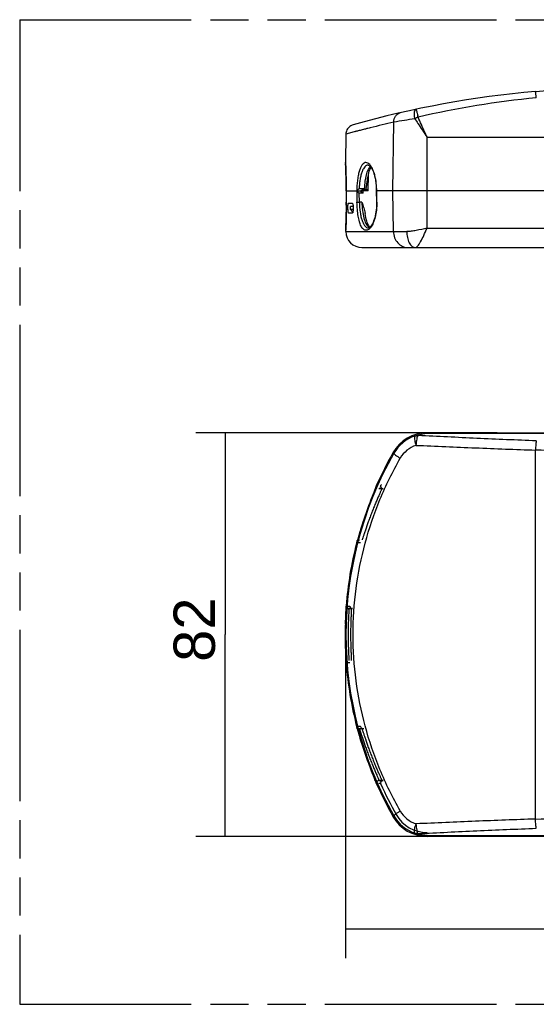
# Model space of a CAD drawing. Header units: millimetres. Extents: x 0 to 210, y 0 to 297.
# Tile 3 of 12: x 50 to 76, y 133 to 183. Entities that reach past the tile are written whole.
import ezdxf
from ezdxf.enums import TextEntityAlignment as Align

# ---------------------------------------------------------------- set-up
doc = ezdxf.new("R2010")
doc.units = ezdxf.units.MM
doc.header["$LTSCALE"] = 19.36
doc.linetypes.add('PHANTOM', pattern=[0.8, 0.45, -0.05, 0.1, -0.05, 0.1, -0.05])
doc.layers.get('0').update_dxf_attribs({"linetype": 'CONTINUOUS'})
doc.layers.add('DEFAULT_3', color=7, linetype='PHANTOM')
doc.layers.add('Z_DIM_2D', color=7, linetype='CONTINUOUS')
doc.styles.add('TEXTSTYLE_3', font='helveticaneueltw1g-ltcn.otf')
doc.dimstyles.new('DIMSTYLE_1', dxfattribs={"dimtxt": 2.1, "dimasz": 3.5, "dimexe": 1.5, "dimexo": 0, "dimgap": 0.525, "dimtad": 1, "dimdec": 3, "dimlfac": 4, "dimdsep": 46, "dimtxsty": 'TEXTSTYLE_3', "dimblk": '_FILLED', "dimblk1": '_FILLED', "dimblk2": '_FILLED', "dimcen": 0.09, "dimclrt": 5, "dimadec": 3, "dimazin": 2, "dimtp": 0.5, "dimtm": 0.5, "dimtfac": 1, "dimtdec": 3, "dimtofl": 0, "dimtmove": 0, "dimatfit": 3, "dimldrblk": '_FILLED', "dimfxl": 0, "dimtolj": 1, "dimarcsym": 0})
doc.dimstyles.new('DIMSTYLE_2', dxfattribs={"dimtxt": 2.1, "dimasz": 3.5, "dimexe": 1.5, "dimexo": 0, "dimgap": 0.525, "dimtad": 1, "dimdec": 3, "dimlfac": 4, "dimdsep": 46, "dimtxsty": 'TEXTSTYLE_3', "dimblk": '_FILLED', "dimblk1": '_FILLED', "dimblk2": '_FILLED', "dimcen": 0.09, "dimclrt": 5, "dimadec": 3, "dimazin": 2, "dimtp": 0.3, "dimtm": 0.3, "dimtfac": 1, "dimtdec": 3, "dimtofl": 0, "dimtmove": 0, "dimatfit": 3, "dimldrblk": '_FILLED', "dimfxl": 0, "dimtolj": 1, "dimarcsym": 0})

# ---------------------------------------------------------------- blocks, each defined once
blk = doc.blocks.new('*D2')
at = {"layer": 'Z_DIM_2D', "color": 2, "linetype": 'Continuous', "transparency": 16777216}
for p, q in [((66.668, 151.456), (66.668, 135.016)), ((106.526, 149.039), (106.526, 135.016)), ((66.668, 136.516), (86.597, 136.516)), ((106.526, 136.516), (86.597, 136.516))]:
    blk.add_line(p, q, dxfattribs=at)
at = {"layer": 'Z_DIM_2D', "color": 5, "linetype": 'Continuous', "transparency": 16777216, "style": 'TEXTSTYLE_3'}
blk.add_text('160', height=2.1, dxfattribs=at).set_placement((86.597, 137.041), align=Align.CENTER)
blk = doc.blocks.new('_FILLED')
at = {"color": 0, "linetype": 'ByBlock'}
blk.add_solid([(0, 0), (-1, 0.125), (-1, -0.125)], dxfattribs=at)
blk = doc.blocks.new('_NONE')
blk = doc.blocks.new('*D3')
at = {"layer": 'Z_DIM_2D', "color": 2, "linetype": 'Continuous', "transparency": 16777216}
for p, q in [((74.367, 161.703), (59.067, 161.703)), ((60.567, 161.703), (60.567, 151.456)), ((60.567, 141.208), (60.567, 151.456)), ((70.815, 141.208), (59.067, 141.208))]:
    blk.add_line(p, q, dxfattribs=at)
at = {"layer": 'Z_DIM_2D', "color": 5, "linetype": 'Continuous', "transparency": 16777216, "style": 'TEXTSTYLE_3'}
blk.add_text('82', height=2.1, rotation=90, dxfattribs=at).set_placement((60.042, 151.703), align=Align.CENTER)

msp = doc.modelspace()

# ---------------------------------------------------------------- linework, layer by layer
at = {"color": 7, "linetype": 'Continuous'}
for p, q in [((76.31438, 179.03816), (81.4079, 179.48379)), ((66.69309, 176.86659), (66.66795, 175.42606)), ((66.66815, 175.41651), (66.67331, 175.3265)), ((66.67331, 175.3265), (66.67902, 175.21678)), ((67.51231, 174.03993), (67.6854, 174.03993)), ((66.69843, 173.9864), (66.69837, 173.9864)), ((66.69969, 173.9864), (67.43755, 173.9864)), ((67.24086, 173.98271), (67.25331, 173.97078)), ((67.25331, 173.97078), (67.25949, 173.9648)), ((68.24796, 173.9864), (68.23624, 173.9864)), ((68.24077, 173.9864), (68.24955, 173.40946)), ((106.52358, 173.9864), (68.24906, 173.9864)), ((66.82176, 173.3614), (67.00745, 173.3614)), ((66.91797, 173.0614), (66.91797, 173.1864)), ((67.059, 173.1864), (66.91797, 173.1864)), ((66.91797, 173.0614), (67.06262, 173.0614)), ((67.04986, 172.93076), (66.91797, 173.0614)), ((67.01635, 172.8614), (66.83057, 172.8614)), ((66.68527, 172.08286), (66.68015, 171.99379)), ((66.69093, 172.19148), (66.68527, 172.08286)), ((66.69758, 172.3386), (66.69093, 172.19148)), ((66.68103, 171.92201), (66.67993, 171.98515)), ((67.50592, 171.1114), (105.52506, 171.1114)), ((70.81544, 161.70344), (84.76623, 161.70344)), ((68.23723, 159.00963), (68.2382, 159.01634)), ((68.24397, 159.0345), (68.24796, 159.04328)), ((68.04016, 158.50659), (67.9915, 158.38137)), ((68.10575, 158.67304), (68.04016, 158.50659)), ((68.19888, 158.90782), (68.10575, 158.67304)), ((68.21257, 158.94295), (68.19888, 158.90782)), ((68.22097, 158.96485), (68.21257, 158.94295)), ((68.22571, 158.9774), (68.22097, 158.96485)), ((68.22976, 158.98833), (68.22571, 158.9774)), ((68.23315, 158.99766), (68.22976, 158.98833)), ((68.36769, 158.872), (68.57716, 158.872)), ((67.86162, 158.03767), (67.82135, 157.92788)), ((67.9001, 158.14109), (67.86162, 158.03767)), ((67.94796, 158.26781), (67.9001, 158.14109)), ((67.9915, 158.38137), (67.94796, 158.26781)), ((67.6846, 157.54176), (67.63727, 157.40293)), ((67.73405, 157.68387), (67.6846, 157.54176)), ((67.7793, 157.8114), (67.73405, 157.68387)), ((67.82135, 157.92788), (67.7793, 157.8114)), ((67.5221, 157.05275), (67.48026, 156.92102)), ((67.55699, 157.16073), (67.5221, 157.05275)), ((67.59522, 157.27716), (67.55699, 157.16073)), ((67.63727, 157.40293), (67.59522, 157.27716)), ((67.40319, 156.67213), (67.29037, 156.29821)), ((67.44326, 156.80253), (67.40319, 156.67213)), ((67.48026, 156.92102), (67.44326, 156.80253)), ((67.43513, 156.11425), (67.23078, 156.11425)), ((67.23429, 156.12791), (67.23317, 156.12357)), ((67.26647, 156.22122), (67.26257, 156.20918)), ((67.27086, 156.23506), (67.26647, 156.22122)), ((67.27842, 156.25927), (67.27086, 156.23506)), ((67.29037, 156.29821), (67.27842, 156.25927)), ((66.69832, 152.73771), (66.68523, 152.38805)), ((66.69979, 152.78266), (66.69832, 152.73771)), ((66.70054, 152.81019), (66.69979, 152.78266)), ((66.70089, 152.82578), (66.70054, 152.81019)), ((66.70111, 152.83924), (66.70089, 152.82578)), ((66.70122, 152.8506), (66.70111, 152.83924)), ((66.70132, 152.89699), (66.89724, 152.89699)), ((67.01998, 152.772), (66.82807, 152.772)), ((66.97865, 152.7676), (66.96104, 152.76807)), ((66.67618, 152.09173), (66.67336, 151.97061)), ((66.68021, 152.23564), (66.67618, 152.09173)), ((66.68523, 152.38805), (66.68021, 152.23564)), ((66.66822, 151.57466), (66.66793, 151.46387)), ((66.66901, 151.68427), (66.66822, 151.57466)), ((66.67091, 151.83623), (66.66901, 151.68427)), ((66.67336, 151.97061), (66.67091, 151.83623)), ((66.66793, 151.46387), (66.66813, 151.35631)), ((66.66813, 151.35631), (66.66923, 151.20469)), ((66.66923, 151.20469), (66.67105, 151.06601)), ((66.67105, 151.06601), (66.67338, 150.94004)), ((66.67338, 150.94004), (66.67602, 150.82561)), ((66.67602, 150.82561), (66.67979, 150.68953)), ((66.67979, 150.68953), (66.68452, 150.54376)), ((66.68452, 150.54376), (66.69871, 150.16195)), ((66.69871, 150.16195), (66.69999, 150.12172)), ((66.69999, 150.12172), (66.70064, 150.0969)), ((66.70064, 150.0969), (66.70094, 150.08277)), ((66.70094, 150.08277), (66.70113, 150.07049)), ((66.89724, 150.01425), (66.70132, 150.01425)), ((67.23078, 146.79699), (67.43513, 146.79699)), ((67.23653, 146.77468), (67.23876, 146.76609)), ((67.23876, 146.76609), (67.23988, 146.76183)), ((67.25792, 146.71605), (67.26109, 146.70657)), ((67.26109, 146.70657), (67.26474, 146.69538)), ((67.26474, 146.69538), (67.26887, 146.68248)), ((67.26887, 146.68248), (67.27598, 146.65985)), ((67.27598, 146.65985), (67.28724, 146.6233)), ((67.28724, 146.6233), (67.32084, 146.51208)), ((67.32084, 146.51208), (67.34517, 146.431)), ((67.56206, 146.672), (67.36438, 146.672)), ((67.43755, 146.7877), (67.44121, 146.77345)), ((67.44121, 146.77345), (67.44301, 146.76644)), ((67.50267, 146.66807), (67.51983, 146.66763)), ((67.34517, 146.431), (67.40865, 146.22124)), ((67.40865, 146.22124), (67.44912, 146.08984)), ((67.44912, 146.08984), (67.48642, 145.97065)), ((67.48642, 145.97065), (67.52863, 145.83815)), ((67.52863, 145.83815), (67.56376, 145.72974)), ((67.56376, 145.72974), (67.60205, 145.61351)), ((67.60205, 145.61351), (67.6441, 145.4881)), ((67.6441, 145.4881), (67.6923, 145.34715)), ((67.6923, 145.34715), (67.74177, 145.20544)), ((67.74177, 145.20544), (67.78674, 145.0791)), ((67.78674, 145.0791), (67.82876, 144.96304)), ((67.82876, 144.96304), (67.86908, 144.8534)), ((67.86908, 144.8534), (67.90753, 144.75034)), ((67.90753, 144.75034), (67.95517, 144.62452)), ((67.95517, 144.62452), (67.9984, 144.512)), ((67.9984, 144.512), (68.05557, 144.36533)), ((68.05557, 144.36533), (68.19865, 144.00402)), ((68.19865, 144.00402), (68.21252, 143.96843)), ((68.57716, 144.03924), (68.36769, 144.03924)), ((68.21252, 143.96843), (68.22101, 143.94629)), ((68.22101, 143.94629), (68.22578, 143.93364)), ((68.22578, 143.93364), (68.22986, 143.92265)), ((84.76623, 141.2078), (70.81544, 141.2078))]:
    msp.add_line(p, q, dxfattribs=at)
at = {"color": 9, "linetype": 'Continuous'}
for p, q in [((70.348, 177.75067), (70.3524, 177.73075)), ((67.22898, 177.01114), (66.69309, 176.86655)), ((67.23132, 177.0117), (67.15974, 176.99281)), ((67.50896, 177.08423), (67.41178, 177.05906)), ((67.57791, 177.10197), (67.50896, 177.08423)), ((67.63782, 177.1173), (67.57791, 177.10197)), ((67.64441, 177.11898), (67.63813, 177.11737)), ((69.07485, 173.9864), (69.12784, 177.47443)), ((66.7778, 176.8899), (66.69309, 176.86655)), ((70.81544, 172.09395), (70.81544, 176.71505)), ((70.81544, 176.71505), (77.94163, 176.71505)), ((66.66815, 175.41651), (66.66795, 175.42615)), ((66.66805, 175.42406), (66.66795, 175.42606)), ((66.66815, 175.41651), (66.66805, 175.42406)), ((67.81565, 173.9875), (67.8298, 174.79821)), ((67.36453, 174.10054), (67.62294, 174.10054)), ((67.24086, 173.98271), (67.25251, 173.40918)), ((67.37351, 173.41245), (67.36438, 173.8625)), ((67.56206, 173.8625), (67.36438, 173.8625)), ((67.4431, 173.98821), (67.44301, 173.98261)), ((67.56206, 173.8625), (67.56403, 173.9875)), ((67.81565, 173.9875), (67.56403, 173.9875)), ((68.2603, 173.40918), (68.25141, 173.9864)), ((69.10811, 171.92201), (69.07675, 173.98644)), ((66.71104, 173.40918), (66.71066, 173.40926)), ((67.50267, 173.41245), (67.37351, 173.41245)), ((66.67994, 171.98464), (66.68156, 172.01072)), ((70.81544, 172.09395), (84.70014, 172.09395)), ((66.67993, 171.98515), (66.67994, 171.98524)), ((66.67994, 171.98524), (66.68018, 171.98857)), ((66.67994, 171.98458), (66.67994, 171.98464)), ((66.68103, 171.92201), (69.77802, 171.92201)), ((70.81544, 161.65799), (70.81544, 161.70562)), ((77.94163, 161.65799), (70.81544, 161.65799)), ((69.07485, 160.69069), (69.12784, 160.6607)), ((76.31438, 142.08734), (76.31438, 160.8239)), ((68.49484, 159.06027), (68.46596, 159.04922)), ((68.51136, 158.86807), (68.37454, 158.86807)), ((66.96104, 152.76807), (66.83564, 152.76807)), ((66.67377, 151.99001), (66.6742, 152.00946)), ((66.67205, 151.90393), (66.67246, 151.92618)), ((66.70104, 150.01888), (66.70152, 150.03296)), ((66.70152, 150.03296), (66.70157, 150.05282)), ((67.50267, 146.66807), (67.37351, 146.66807)), ((67.4431, 146.76649), (67.44301, 146.76644)), ((68.37442, 144.04317), (68.51136, 144.04317)), ((68.36289, 143.91425), (68.45501, 143.91425)), ((68.46597, 143.862), (68.49484, 143.85098)), ((69.07485, 142.22056), (69.12784, 142.25054)), ((70.81544, 141.20562), (70.81544, 141.25325)), ((70.81544, 141.25325), (77.94163, 141.25325))]:
    msp.add_line(p, q, dxfattribs=at)
at = {"color": 7, "linetype": 'Continuous'}
for points in [[(67.05685, 177.33896), (67.00089, 177.31947), (66.94722, 177.29327), (66.89727, 177.26101), (66.85154, 177.22309), (66.81062, 177.18), (66.77511, 177.13237), (66.74552, 177.0809), (66.72223, 177.02627), (66.70558, 176.96923), (66.6958, 176.91056), (66.6931, 176.86659)], [(66.67902, 175.21678), (66.68571, 175.06827), (66.68908, 174.98099), (66.69229, 174.88594), (66.69518, 174.78391), (66.69764, 174.67572), (66.69953, 174.56225), (66.70076, 174.44437), (66.70123, 174.32301), (66.7009, 174.19911), (66.6997, 174.07361), (66.69837, 173.9864)], [(67.78171, 174.51644), (67.79566, 174.61498), (67.81325, 174.71776), (67.83299, 174.81369), (67.85479, 174.90252), (67.8786, 174.98402), (67.90425, 175.05766), (67.93159, 175.12297), (67.96013, 175.1789), (67.96392, 175.18486)], [(67.82329, 175.2989), (67.82826, 175.29849), (67.8452, 175.29404), (67.86753, 175.28282), (67.89444, 175.26306), (67.92463, 175.23392), (67.9569, 175.19508), (67.99007, 175.14681), (68.02334, 175.08931), (68.05598, 175.023), (68.08725, 174.94855), (68.11655, 174.86682), (68.14335, 174.77872), (68.16718, 174.68545), (68.18779, 174.58768), (68.20497, 174.48629), (68.21855, 174.38196), (68.22842, 174.27542), (68.23451, 174.16732), (68.23677, 174.05825), (68.23617, 173.9864)], [(66.70095, 173.9864), (66.71187, 173.32614), (66.71299, 173.20129), (66.71326, 173.07812), (66.71273, 172.95754), (66.71146, 172.84049), (66.70953, 172.72788), (66.70706, 172.62055), (66.70415, 172.51937), (66.70095, 172.42512), (66.69758, 172.3386)], [(68.24955, 173.40946), (68.24984, 173.34141), (68.24722, 173.23292), (68.24082, 173.12551), (68.23068, 173.01973), (68.21688, 172.91621), (68.19953, 172.81565), (68.17879, 172.7187), (68.15489, 172.62625), (68.12806, 172.53895), (68.09878, 172.45801), (68.06757, 172.38432), (68.03505, 172.31871), (68.00193, 172.26184), (67.96892, 172.2141), (67.93684, 172.17571)], [(67.90496, 172.14553), (67.88489, 172.16706), (67.85831, 172.20409), (67.83118, 172.25126), (67.80379, 172.30952), (67.7771, 172.37816), (67.7517, 172.45659), (67.728, 172.54414), (67.70637, 172.63996), (67.68703, 172.74314), (67.6714, 172.84393)], [(67.93684, 172.17571), (67.90683, 172.14689), (67.88008, 172.12735), (67.85787, 172.11624), (67.84096, 172.11181), (67.83599, 172.11141)], [(68.23955, 159.01651), (68.23959, 159.01666), (68.23967, 159.01694), (68.23952, 159.01644), (68.23918, 159.0153), (68.23863, 159.01358), (68.2379, 159.01132), (68.23697, 159.00856), (68.23587, 159.00536), (68.2346, 159.00172), (68.23315, 158.99766)], [(67.26257, 156.20918), (67.25917, 156.1989), (67.25766, 156.19442), (67.25628, 156.19038), (67.25502, 156.18678), (67.25391, 156.18364), (67.25294, 156.18097), (67.25213, 156.17879), (67.25149, 156.17713), (67.2514, 156.17689)], [(66.7009, 152.87428), (66.7009, 152.87422), (66.70095, 152.87345), (66.70101, 152.87193), (66.70108, 152.86978), (66.70115, 152.86702), (66.7012, 152.86372), (66.70123, 152.85987), (66.70124, 152.8555), (66.70122, 152.8506)], [(66.70113, 150.07049), (66.70123, 150.06003), (66.70124, 150.05549), (66.70123, 150.0514), (66.7012, 150.04776), (66.70115, 150.0446), (66.7011, 150.04192), (66.70103, 150.03978), (66.70101, 150.03937)], [(67.25083, 146.73575), (67.25108, 146.73514), (67.25157, 146.7339), (67.25225, 146.73213), (67.2531, 146.72984), (67.2541, 146.72707), (67.25524, 146.72384), (67.25652, 146.72016), (67.25792, 146.71605)], [(68.22986, 143.92265), (68.23325, 143.91331), (68.23469, 143.90926), (68.23595, 143.90564), (68.23704, 143.90247), (68.23795, 143.89975), (68.23867, 143.89754), (68.2392, 143.89585), (68.23953, 143.89476), (68.23958, 143.89462)]]:
    msp.add_lwpolyline(points, dxfattribs=at)
for centre, radius, start, end in [((80.67217, 129.22843), 50, 94.999999, 105.801538), ((66.632, 175.0548), 1.34024, 307.852408, 308.286525), ((42.00258, 148.82802), 35.86624, 44.545929, 44.663584), ((49.54807, 156.05638), 25.59745, 44.467436, 44.761831), ((51.55203, 157.75629), 22.57078, 45.527474, 45.899422), ((67.42971, 173.96909), 0.01897, 45.470756, 49.157539), ((67.50591, 171.9364), 0.825, 181, 269.999998), ((70.81544, 159.70562), 1.99782, 90, 150.492511), ((85.39282, 151.45562), 18.74782, 150.492511, 156.108627), ((68.36577, 158.9981), 0.125, 156.18933, 159.012231), ((85.39282, 151.45562), 18.74782, 165.611881, 175.557564), ((85.39282, 151.45562), 18.75, 165.584194, 165.613591), ((72.40394, 154.79457), 5.33883, 165.299217, 165.537709), ((67.35923, 156.11809), 0.12339, 162.578921, 165.296482), ((67.36075, 156.11752), 0.12501, 149.849113, 162.537128), ((66.8212, 152.89303), 0.12283, 182.498038, 192.10508), ((66.82594, 152.8981), 0.12499, 175.559857, 178.443947), ((66.82918, 152.90154), 0.12955, 242.592473, 269.509501), ((67.01723, 152.89696), 0.11992, 184.427473, 189.360484), ((66.82121, 150.01821), 0.12283, 167.897275, 177.502006), ((66.82594, 150.01314), 0.12499, 181.556125, 184.442331), ((85.39282, 151.45562), 18.74782, 184.442451, 194.388119), ((85.39282, 151.45562), 18.75, 194.386409, 194.415805), ((72.47971, 148.1363), 5.4171, 194.415818, 194.557742), ((67.35917, 146.79314), 0.12333, 194.703805, 197.423499), ((67.36075, 146.79373), 0.12501, 197.464615, 210.14814), ((66.58469, 108.58527), 38.09383, 88.464193, 88.593348), ((67.56315, 146.7935), 0.1215, 261.780294, 269.487439), ((68.3688, 143.91005), 0.1292, 90.495121, 119.815848), ((68.36577, 143.91315), 0.125, 200.988003, 203.811206), ((85.39282, 151.45562), 18.74782, 203.891377, 209.507489), ((85.39282, 151.45562), 18.55212, 204.161679, 209.507489), ((70.81544, 143.20562), 1.99782, 209.507489, 270), ((70.81544, 143.20562), 1.80212, 209.507489, 270)]:
    msp.add_arc(centre, radius, start, end, dxfattribs=at)
at = {"color": 9, "linetype": 'Continuous'}
for centre, radius, start, end in [((80.70644, 133.05595), 45.85893, 95.441125, 103.048745), ((83.61873, 92.76181), 85.94309, 98.9885533, 99.7070311), ((71.61606, 175.0236), 2.98754, 115.022274, 118.484763), ((58.92448, 175.21447), 11.70167, 12.517543, 12.80153), ((79.99878, 128.66588), 50.00332, 104.579513, 104.796043), ((80.617, 126.2811), 52.46693, 104.139361, 104.315003), ((80.47233, 126.85531), 51.87478, 103.993271, 104.139341), ((80.5095, 126.69913), 52.03531, 102.634426, 103.991392), ((48.23649, 174.31107), 18.46511, 358.992664, 3.284589), ((58.69643, 172.50996), 8.00072, 356.422449, 356.557853), ((67.97971, 172.33828), 0.22923, 241.847676, 245.411599), ((67.44596, 172.52171), 0.63606, 318.888863, 321.750605), ((67.39655, 172.56098), 0.69918, 321.730301, 323.256088), ((70.81016, 159.70527), 1.9347, 108.657649, 150.40671), ((70.86567, 159.70856), 1.95008, 91.476229, 110.234104), ((70.8676, 160.30807), 1.35093, 92.213014, 112.418033), ((70.70375, 159.69259), 1.44611, 108.363113, 150.053538), ((72.414, 161.76851), 2.2771, 194.936922, 195.938908), ((72.57031, 161.81314), 2.43966, 195.938656, 197.855795), ((85.31148, 151.45562), 18.61826, 150.369252, 209.630747), ((57.18066, -451.88187), 613.00446, 87.99403216, 88.21133523), ((62.81575, 161.03582), 5.78855, 338.743909, 338.932133), ((65.08342, 160.16418), 3.35912, 338.901465, 339.398162), ((68.37453, 158.99212), 0.12405, 266.735907, 270.001176), ((65.13027, 156.89786), 2.24098, 341.66318, 342.314874), ((63.14297, 157.53021), 4.32646, 342.331417, 342.741116), ((67.37392, 156.11732), 0.12594, 108.700295, 113.295506), ((67.3735, 156.1182), 0.12498, 89.923606, 108.646486), ((64.4352, 152.87763), 2.26644, 358.850447, 359.525638), ((66.83564, 152.89171), 0.12364, 266.386639, 270.000172), ((90.43107, 151.47261), 23.76293, 178.752384, 178.90631), ((64.80569, 150.03928), 1.89593, 0.409278, 1.182602), ((65.04492, 145.98571), 2.33071, 17.649821, 18.297855), ((62.93895, 145.31701), 4.54029, 17.229651, 17.633405), ((67.37393, 146.79395), 0.12597, 246.7048, 251.059938), ((67.3735, 146.79303), 0.12497, 251.114061, 270.005775), ((68.37462, 143.91707), 0.1261, 90.088781, 102.624684), ((62.80633, 141.87177), 5.79866, 21.07019, 21.255566), ((65.07306, 142.74312), 3.37022, 20.604225, 21.10111), ((70.81016, 143.20598), 1.9347, 209.593282, 251.342352), ((70.70375, 143.21865), 1.44611, 209.946443, 251.636881), ((57.18066, 754.79318), 613.00452, 271.78866473, 272.0059678), ((72.41424, 141.14266), 2.27735, 164.059862, 165.061517), ((72.57036, 141.09808), 2.43971, 162.144234, 164.060123), ((70.86538, 143.20112), 1.94851, 249.758263, 268.531405)]:
    msp.add_arc(centre, radius, start, end, dxfattribs=at)
for points, knots in [([(76.35796, 178.70825), (76.35373, 178.75113), (76.34731, 178.81338), (76.33829, 178.89241), (76.33214, 178.94219), (76.32661, 178.98232), (76.32234, 179.00918), (76.31932, 179.02453), (76.31749, 179.03197), (76.31625, 179.03579), (76.31499, 179.03822), (76.31438, 179.03816)], [0, 0, 0, 0, 0.38772544, 0.56306351, 0.71576079, 0.8388439, 0.92814461, 0.95917536, 0.98118564, 0.99451836, 1, 1, 1, 1]), ([(70.19123, 177.64948), (70.18073, 177.70606), (70.16945, 177.79084), (70.1664, 177.90119), (70.17025, 177.97484), (70.18143, 178.03702), (70.19933, 178.09186), (70.22751, 178.12535), (70.24817, 178.12976)], [0, 0, 0, 0, 0.34059667, 0.50455821, 0.65256524, 0.77703259, 0.87498303, 1, 1, 1, 1]), ([(70.24817, 178.12976), (70.24878, 178.12989), (70.25051, 178.12808), (70.25371, 178.12185), (70.25965, 178.106), (70.26782, 178.07929), (70.27855, 178.04105), (70.2911, 177.99285), (70.31069, 177.91383), (70.32536, 177.85096), (70.33529, 177.80726)], [0, 0, 0, 0, 0.00558354, 0.01804011, 0.06741534, 0.15204443, 0.27112043, 0.42171733, 0.59863326, 1, 1, 1, 1]), ([(69.12784, 177.47443), (69.12561, 177.52898), (69.13695, 177.63981), (69.20361, 177.78985), (69.3131, 177.9018), (69.40534, 177.9425), (69.4507, 177.95295)], [0, 0, 0, 0, 0.26292032, 0.52739948, 0.7758456, 1, 1, 1, 1]), ([(70.19123, 177.64948), (70.242, 177.57174), (70.44807, 177.25893), (70.6577, 176.94849), (70.81544, 176.71505)], [0, 0, 0, 0, 0.24787772, 1, 1, 1, 1]), ([(70.81544, 176.71505), (70.77619, 176.7999), (70.62013, 177.13767), (70.46554, 177.47614), (70.35241, 177.73073)], [0, 0, 0, 0, 0.25124121, 1, 1, 1, 1]), ([(68.24687, 173.98645), (68.24877, 174.083), (68.24407, 174.27251), (68.21225, 174.54571), (68.15877, 174.79425), (68.08797, 175.00894), (68.00472, 175.18365), (67.91308, 175.31456), (67.81582, 175.40048), (67.70923, 175.43616), (67.60316, 175.40643), (67.51411, 175.32051), (67.43743, 175.1893), (67.3717, 175.01338), (67.31785, 174.79729), (67.27698, 174.54791), (67.24996, 174.27479), (67.24163, 174.08567), (67.23988, 173.98911)], [0, 0, 0, 0, 0.08982007, 0.17601616, 0.2554578, 0.32585758, 0.38581652, 0.43483297, 0.47357705, 0.50486252, 0.53484448, 0.57082201, 0.61719281, 0.67536416, 0.74488117, 0.82403379, 0.91017645, 1, 1, 1, 1]), ([(67.82168, 175.29891), (67.7917, 175.2989), (67.72649, 175.28217), (67.64242, 175.21185), (67.56856, 175.10367), (67.51785, 174.98821), (67.48138, 174.87901), (67.44581, 174.75015), (67.40975, 174.57203), (67.37946, 174.34257), (67.36775, 174.1827), (67.36453, 174.10054)], [0, 0, 0, 0, 0.06605707, 0.14209716, 0.23658473, 0.35259704, 0.4188149, 0.49023495, 0.64702962, 0.81881253, 1, 1, 1, 1]), ([(67.92904, 175.22899), (67.8796, 175.18236), (67.79379, 175.04333), (67.70868, 174.7855), (67.64867, 174.46184), (67.62854, 174.22549), (67.62294, 174.10053)], [0, 0, 0, 0, 0.17152662, 0.40199112, 0.68426764, 1, 1, 1, 1]), ([(66.68271, 172.02959), (66.69282, 172.1985), (66.71221, 172.65817), (66.71622, 173.1184), (66.71104, 173.40918)], [0, 0, 0, 0, 0.36781469, 1, 1, 1, 1]), ([(67.25251, 173.40918), (67.25853, 173.4095), (67.29886, 173.41083), (67.33919, 173.41176), (67.37351, 173.41245)], [0, 0, 0, 0, 0.14933933, 1, 1, 1, 1]), ([(67.92519, 172.10349), (67.90661, 172.08222), (67.86924, 172.04489), (67.80728, 172.00345), (67.74377, 171.98281), (67.68033, 171.98437), (67.61922, 172.00824), (67.56274, 172.054), (67.51016, 172.11912), (67.44047, 172.24021), (67.36971, 172.43952), (67.30803, 172.72416), (67.2673, 173.05441), (67.25497, 173.28822), (67.25251, 173.40918)], [0, 0, 0, 0, 0.0463034, 0.08615398, 0.12114415, 0.1540329, 0.18813567, 0.2267408, 0.27187075, 0.32468334, 0.4550893, 0.61643662, 0.80164865, 1, 1, 1, 1]), ([(67.37351, 173.41245), (67.37732, 173.24149), (67.39569, 172.99329), (67.45167, 172.68209), (67.50497, 172.48672), (67.56994, 172.32742), (67.64582, 172.20805), (67.7336, 172.13031), (67.80278, 172.11141), (67.83435, 172.1114)], [0, 0, 0, 0, 0.35047001, 0.50835643, 0.64750634, 0.76480768, 0.85970517, 0.93529515, 1, 1, 1, 1]), ([(67.50267, 173.41245), (67.50584, 173.27021), (67.5238, 173.00098), (67.58742, 172.63411), (67.68153, 172.34868), (67.78219, 172.19877), (67.8402, 172.15605)], [0, 0, 0, 0, 0.32125943, 0.60852525, 0.83732772, 1, 1, 1, 1]), ([(68.2603, 173.40918), (68.2623, 173.27745), (68.25069, 173.02361), (68.18949, 172.67026), (68.09475, 172.37577), (68.00629, 172.20895), (67.95681, 172.1427)], [0, 0, 0, 0, 0.29928963, 0.57553656, 0.81217329, 1, 1, 1, 1]), ([(68.24953, 173.40946), (68.24948, 173.40921), (68.25118, 173.40955), (68.25265, 173.40911), (68.25634, 173.40926), (68.25883, 173.40919), (68.2603, 173.40918)], [0, 0, 0, 0, 0.07165785, 0.27570265, 0.59199943, 1, 1, 1, 1]), ([(70.81544, 172.09395), (70.63084, 172.052), (70.36212, 171.9906), (70.01538, 171.9349), (69.85366, 171.92201), (69.77802, 171.92201)], [0, 0, 0, 0, 0.53920062, 0.78454251, 1, 1, 1, 1]), ([(70.21422, 171.1114), (70.23517, 171.1114), (70.28423, 171.13213), (70.34783, 171.19504), (70.41724, 171.28898), (70.52273, 171.46591), (70.65628, 171.73784), (70.75957, 171.97023), (70.81544, 172.09395)], [0, 0, 0, 0, 0.053474, 0.12799645, 0.22752129, 0.35069882, 0.65347269, 1, 1, 1, 1]), ([(69.10811, 171.92201), (69.10972, 171.81647), (69.14785, 171.60772), (69.30459, 171.33939), (69.5411, 171.15567), (69.73309, 171.1114), (69.82599, 171.1114)], [0, 0, 0, 0, 0.26579189, 0.52247765, 0.76605317, 1, 1, 1, 1]), ([(69.77802, 171.92201), (69.77894, 171.82151), (69.79954, 171.62384), (69.87559, 171.39314), (69.97067, 171.24521), (70.04789, 171.16783), (70.13024, 171.12188), (70.1876, 171.1114), (70.21422, 171.1114)], [0, 0, 0, 0, 0.30233963, 0.59434799, 0.72041992, 0.82846897, 0.9198969, 1, 1, 1, 1]), ([(70.19123, 161.5383), (70.17989, 161.53331), (70.17034, 161.50722), (70.16693, 161.47105), (70.16807, 161.40667), (70.1828, 161.30891), (70.20191, 161.22631), (70.21384, 161.18158)], [0, 0, 0, 0, 0.10134614, 0.19027224, 0.30822039, 0.62141357, 1, 1, 1, 1]), ([(70.19122, 161.53829), (70.22977, 161.55104), (70.28448, 161.55997), (70.33877, 161.55807), (70.35241, 161.5569)], [0, 0, 0, 0, 0.74776101, 1, 1, 1, 1]), ([(70.3524, 161.5569), (70.34538, 161.55107), (70.33181, 161.53265), (70.30565, 161.47634), (70.27958, 161.37355), (70.25783, 161.22791), (70.25023, 161.12035), (70.24817, 161.06509)], [0, 0, 0, 0, 0.05379117, 0.13208555, 0.36560114, 0.67415327, 1, 1, 1, 1]), ([(76.35796, 161.29477), (75.35181, 161.32895), (73.34989, 161.41622), (71.34855, 161.51469), (70.35241, 161.55691)], [0, 0, 0, 0, 0.50242103, 1, 1, 1, 1]), ([(70.24817, 161.06507), (71.25462, 161.02622), (73.27626, 160.93563), (75.29839, 160.85534), (76.31438, 160.8239)], [0, 0, 0, 0, 0.49770693, 1, 1, 1, 1]), ([(76.35796, 161.29477), (76.35175, 161.27229), (76.34182, 161.21246), (76.32984, 161.10559), (76.32023, 160.97137), (76.31594, 160.87411), (76.31438, 160.8239)], [0, 0, 0, 0, 0.14778723, 0.38309812, 0.68174197, 1, 1, 1, 1]), ([(69.12784, 160.66071), (69.12642, 160.65696), (69.13169, 160.64438), (69.14727, 160.62675), (69.17499, 160.60105), (69.23279, 160.55533), (69.3257, 160.49133), (69.40683, 160.44075), (69.45071, 160.41448)], [0, 0, 0, 0, 0.02926608, 0.08677219, 0.17801742, 0.30162666, 0.62652576, 1, 1, 1, 1]), ([(69.45071, 142.49677), (69.06255, 143.17263), (68.37231, 144.57726), (67.6185, 146.80092), (67.15956, 149.10722), (67.00549, 151.45562), (67.15956, 153.80402), (67.6185, 156.11032), (68.37231, 158.33398), (69.06255, 159.73861), (69.45071, 160.41448)], [0, 0, 0, 0, 0.12473741, 0.24965345, 0.37476514, 0.49999998, 0.62523481, 0.7503465, 0.87526254, 1, 1, 1, 1]), ([(68.24578, 159.03397), (68.24496, 159.03102), (68.23949, 159.01357), (68.23308, 158.99644), (68.22773, 158.9822)], [0, 0, 0, 0, 0.16800413, 1, 1, 1, 1]), ([(68.24687, 159.0437), (68.24768, 159.04376), (68.2472, 159.03837), (68.24646, 159.03639), (68.24578, 159.03397)], [0, 0, 0, 0, 0.24447411, 1, 1, 1, 1]), ([(68.2105, 158.93726), (68.18128, 158.86213), (68.10866, 158.68124), (67.93343, 158.23589), (67.69805, 157.59704), (67.48783, 156.9521), (67.35113, 156.50095), (67.29745, 156.32002), (67.27463, 156.24659)], [0, 0, 0, 0, 0.08484764, 0.20517953, 0.50377638, 0.80134818, 0.91906399, 1, 1, 1, 1]), ([(68.51136, 158.86807), (68.51198, 158.86774), (68.51142, 158.86453), (68.51036, 158.86008), (68.50749, 158.85166), (68.50133, 158.83515), (68.48978, 158.80699), (68.47197, 158.76517), (68.44908, 158.71263), (68.42165, 158.65019), (68.39015, 158.57859), (68.34132, 158.46724), (68.27371, 158.31132), (68.18741, 158.10776), (68.09672, 157.88703), (68.00487, 157.65575), (67.91501, 157.42058), (67.8046, 157.12055), (67.70662, 156.83898), (67.62211, 156.58645), (67.57448, 156.44183), (67.53907, 156.33637), (67.5195, 156.2798), (67.51107, 156.25927)], [0, 0, 0, 0, 0.00074958, 0.00261799, 0.00565877, 0.00987269, 0.02177419, 0.03813812, 0.05872838, 0.08323805, 0.11132932, 0.1426641, 0.213713, 0.29368845, 0.37990962, 0.46977416, 0.56071612, 0.650056, 0.81281388, 0.88060194, 0.93581038, 0.97618842, 1, 1, 1, 1]), ([(68.37454, 158.86807), (68.37547, 158.86758), (68.3739, 158.86242), (68.37332, 158.85952), (68.37245, 158.85688)], [0, 0, 0, 0, 0.27452934, 1, 1, 1, 1]), ([(67.25746, 156.19284), (67.25536, 156.18652), (67.25164, 156.17585), (67.24671, 156.16159), (67.24305, 156.15447), (67.24108, 156.14945), (67.23988, 156.14941)], [0, 0, 0, 0, 0.42441055, 0.73258584, 0.92354355, 1, 1, 1, 1]), ([(66.6742, 152.00946), (66.67803, 152.17905), (66.68636, 152.45331), (66.69911, 152.72743), (66.70118, 152.83216)], [0, 0, 0, 0, 0.61822776, 1, 1, 1, 1]), ([(66.70011, 152.90129), (66.69998, 152.90183), (66.70001, 152.9029), (66.69892, 152.90295), (66.69875, 152.90276)], [0, 0, 0, 0, 0.68801665, 1, 1, 1, 1]), ([(66.70156, 152.85887), (66.70163, 152.86814), (66.70134, 152.88221), (66.70128, 152.89655), (66.70011, 152.90129)], [0, 0, 0, 0, 0.65476142, 1, 1, 1, 1]), ([(66.83784, 152.75554), (66.83885, 152.73675), (66.83743, 152.68457), (66.83405, 152.58592), (66.82794, 152.44777), (66.81785, 152.19986), (66.8093, 151.91859), (66.80507, 151.61382), (66.80461, 151.37146), (66.80708, 151.13204), (66.81206, 150.90396), (66.8187, 150.69518), (66.82495, 150.53664), (66.82966, 150.42483), (66.83267, 150.35401), (66.83516, 150.29283), (66.83702, 150.2418), (66.8381, 150.20144), (66.83839, 150.17449), (66.83799, 150.15868), (66.83763, 150.15078), (66.83692, 150.14626), (66.83645, 150.14351), (66.83581, 150.14317)], [0, 0, 0, 0, 0.02159454, 0.05982623, 0.11335401, 0.1802895, 0.34463006, 0.4363103, 0.53012908, 0.62280981, 0.71111772, 0.79197608, 0.86256794, 0.89322707, 0.92042552, 0.94392331, 0.96351248, 0.97901933, 0.99030929, 0.99434405, 0.9972956, 0.99916714, 1, 1, 1, 1]), ([(66.83564, 152.76807), (66.83677, 152.76753), (66.83707, 152.76222), (66.83768, 152.75856), (66.83784, 152.75554)], [0, 0, 0, 0, 0.29280544, 1, 1, 1, 1]), ([(66.96104, 152.76807), (66.96175, 152.76773), (66.96231, 152.76472), (66.96305, 152.75982), (66.96342, 152.75124), (66.96376, 152.73412), (66.96334, 152.70496), (66.9621, 152.66128), (66.95998, 152.60605), (66.95721, 152.5399), (66.95392, 152.46344), (66.94885, 152.34302), (66.9423, 152.17284), (66.93558, 151.94964), (66.93108, 151.7075), (66.92937, 151.45563), (66.93108, 151.20377), (66.93558, 150.96161), (66.9423, 150.73841), (66.94885, 150.56823), (66.95392, 150.44781), (66.95721, 150.37135), (66.95998, 150.30519), (66.9621, 150.24997), (66.96334, 150.20629), (66.96376, 150.17712), (66.96342, 150.16001), (66.96305, 150.15142), (66.96231, 150.14652), (66.96175, 150.14351), (66.96104, 150.14317)], [0, 0, 0, 0, 0.00090339, 0.00292746, 0.00611532, 0.01046607, 0.02262225, 0.03931508, 0.06042634, 0.08572385, 0.1149465, 0.1478329, 0.22338505, 0.30945927, 0.40286775, 0.49999573, 0.59712476, 0.69053538, 0.77661156, 0.85216499, 0.88505172, 0.91427457, 0.93957225, 0.96068377, 0.977377, 0.98953362, 0.99388454, 0.99707252, 0.99909664, 1, 1, 1, 1]), ([(66.70122, 150.07841), (66.69941, 150.17062), (66.68857, 150.41091), (66.67448, 150.83259), (66.66601, 151.349), (66.66865, 151.71719), (66.67205, 151.90393)], [0, 0, 0, 0, 0.15153, 0.39513727, 0.69316308, 1, 1, 1, 1]), ([(66.69875, 150.00848), (66.69956, 150.00813), (66.70085, 150.01392), (66.70087, 150.01616), (66.70104, 150.01888)], [0, 0, 0, 0, 0.24570828, 1, 1, 1, 1]), ([(67.25778, 146.71745), (67.25563, 146.72391), (67.25184, 146.73481), (67.24682, 146.74939), (67.24309, 146.75665), (67.2411, 146.76181), (67.23988, 146.76183)], [0, 0, 0, 0, 0.42451129, 0.73279394, 0.9237946, 1, 1, 1, 1]), ([(68.21051, 143.97394), (68.18138, 144.04886), (68.10896, 144.22923), (67.93419, 144.67338), (67.69922, 145.31088), (67.48915, 145.95494), (67.3523, 146.40639), (67.29843, 146.58795), (67.2755, 146.66185)], [0, 0, 0, 0, 0.08470101, 0.20479861, 0.50292448, 0.80044899, 0.91847309, 1, 1, 1, 1]), ([(67.37351, 146.66807), (67.37485, 146.66755), (67.37695, 146.66268), (67.37901, 146.65884), (67.38028, 146.65587)], [0, 0, 0, 0, 0.30787674, 1, 1, 1, 1]), ([(67.38028, 146.65587), (67.38848, 146.63669), (67.40715, 146.5822), (67.44162, 146.47949), (67.48834, 146.33653), (67.57184, 146.08484), (67.66888, 145.80345), (67.77833, 145.50312), (67.86761, 145.26733), (67.95891, 145.03514), (68.04928, 144.8132), (68.13542, 144.60803), (68.20315, 144.45056), (68.25218, 144.3378), (68.28389, 144.26512), (68.31153, 144.20166), (68.33462, 144.14816), (68.35266, 144.10554), (68.36436, 144.07678), (68.37063, 144.05992), (68.3735, 144.05131), (68.37459, 144.04678), (68.37506, 144.04349), (68.37442, 144.04317)], [0, 0, 0, 0, 0.0223684, 0.06170211, 0.11623974, 0.1836472, 0.34611617, 0.43545155, 0.52646395, 0.61650981, 0.70302975, 0.78346491, 0.85516376, 0.88686966, 0.91533587, 0.94020382, 0.9611277, 0.97779385, 0.98993028, 0.99423336, 0.99733571, 0.99923638, 1, 1, 1, 1]), ([(67.50267, 146.66807), (67.50438, 146.66739), (67.5068, 146.66084), (67.50946, 146.65589), (67.51107, 146.65196)], [0, 0, 0, 0, 0.3013043, 1, 1, 1, 1]), ([(67.51107, 146.65196), (67.5195, 146.63143), (67.53908, 146.57485), (67.57448, 146.46939), (67.62212, 146.32476), (67.70662, 146.07223), (67.80461, 145.79066), (67.91502, 145.49064), (68.00488, 145.25547), (68.09673, 145.02419), (68.18741, 144.80346), (68.27371, 144.59991), (68.34132, 144.444), (68.39015, 144.33265), (68.42165, 144.26105), (68.44908, 144.19861), (68.47197, 144.14607), (68.48978, 144.10426), (68.50133, 144.07609), (68.50749, 144.05958), (68.51036, 144.05116), (68.51142, 144.04672), (68.51197, 144.04351), (68.51136, 144.04318)], [0, 0, 0, 0, 0.02381502, 0.06419577, 0.11940606, 0.18719514, 0.34995303, 0.43929229, 0.53023336, 0.62009681, 0.70631674, 0.78629086, 0.85733852, 0.88867276, 0.91676357, 0.94127282, 0.96186272, 0.97822635, 0.99012762, 0.99434143, 0.99738213, 0.99925046, 1, 1, 1, 1]), ([(68.34705, 144.04013), (68.33807, 144.03812), (68.32617, 144.03404), (68.31518, 144.02822), (68.31239, 144.0266)], [0, 0, 0, 0, 0.74047965, 1, 1, 1, 1]), ([(68.24582, 143.87715), (68.24499, 143.88011), (68.23951, 143.89763), (68.23307, 143.91483), (68.22769, 143.92914)], [0, 0, 0, 0, 0.16744982, 1, 1, 1, 1]), ([(68.24687, 143.86755), (68.24767, 143.86749), (68.24722, 143.8728), (68.24648, 143.87476), (68.24582, 143.87715)], [0, 0, 0, 0, 0.24465548, 1, 1, 1, 1]), ([(69.12784, 142.25054), (69.12638, 142.25439), (69.13199, 142.26731), (69.14802, 142.28527), (69.17643, 142.31141), (69.23471, 142.35729), (69.32716, 142.42084), (69.40755, 142.47093), (69.4507, 142.49677)], [0, 0, 0, 0, 0.0300959, 0.08931178, 0.18265056, 0.30797953, 0.6326735, 1, 1, 1, 1]), ([(76.31438, 142.08734), (75.29839, 142.05591), (73.27626, 141.97561), (71.25462, 141.88502), (70.24817, 141.84617)], [0, 0, 0, 0, 0.50229307, 1, 1, 1, 1]), ([(76.35796, 141.61647), (76.35175, 141.63895), (76.34182, 141.69879), (76.32984, 141.80566), (76.32023, 141.93987), (76.31594, 142.03714), (76.31438, 142.08734)], [0, 0, 0, 0, 0.14778772, 0.38309875, 0.68174237, 1, 1, 1, 1]), ([(70.19123, 141.37295), (70.17989, 141.37794), (70.17033, 141.40403), (70.16693, 141.4402), (70.16807, 141.5046), (70.18281, 141.60238), (70.20193, 141.68498), (70.21386, 141.72972)], [0, 0, 0, 0, 0.10134442, 0.19027295, 0.30822448, 0.62142296, 1, 1, 1, 1]), ([(70.24817, 141.84615), (70.25023, 141.79089), (70.25783, 141.68333), (70.27958, 141.5377), (70.30565, 141.4349), (70.33181, 141.37859), (70.34538, 141.36017), (70.3524, 141.35434)], [0, 0, 0, 0, 0.32584682, 0.63439893, 0.86791446, 0.94620882, 1, 1, 1, 1]), ([(70.35241, 141.35434), (71.34855, 141.39655), (73.34989, 141.49503), (75.35181, 141.5823), (76.35796, 141.61647)], [0, 0, 0, 0, 0.49757896, 1, 1, 1, 1]), ([(70.35241, 141.35434), (70.33877, 141.35317), (70.28448, 141.35127), (70.22977, 141.36021), (70.19122, 141.37295)], [0, 0, 0, 0, 0.25223899, 1, 1, 1, 1]), ([(70.81544, 141.25325), (70.77614, 141.25473), (70.61814, 141.26761), (70.46256, 141.30899), (70.35241, 141.35434)], [0, 0, 0, 0, 0.24817402, 1, 1, 1, 1])]:
    msp.add_open_spline(points, degree=3, knots=knots, dxfattribs=at)
at = {"color": 7, "linetype": 'Continuous'}
for points, knots in [([(67.72328, 174.08112), (67.72768, 174.1542), (67.7434, 174.30008), (67.77237, 174.44379), (67.78171, 174.51644)], [0, 0, 0, 0, 0.49984525, 1, 1, 1, 1]), ([(67.36453, 174.10054), (67.34029, 174.07841), (67.29854, 174.04152), (67.25773, 174.00348), (67.23988, 173.98911)], [0, 0, 0, 0, 0.58884091, 1, 1, 1, 1]), ([(67.46241, 174.00281), (67.46598, 174.00563), (67.48226, 174.01846), (67.49874, 174.03111), (67.51231, 174.03993)], [0, 0, 0, 0, 0.2191026, 1, 1, 1, 1]), ([(67.62294, 174.10054), (67.62824, 174.09526), (67.64895, 174.07494), (67.6698, 174.05477), (67.6854, 174.03993)], [0, 0, 0, 0, 0.25788018, 1, 1, 1, 1]), ([(67.6854, 174.03993), (67.68869, 174.04368), (67.70118, 174.05753), (67.714, 174.07109), (67.72328, 174.08112)], [0, 0, 0, 0, 0.26745512, 1, 1, 1, 1]), ([(67.56206, 173.8625), (67.55016, 173.87459), (67.51055, 173.91469), (67.47113, 173.95501), (67.44301, 173.98261)], [0, 0, 0, 0, 0.30098573, 1, 1, 1, 1]), ([(67.4431, 173.98821), (67.44385, 173.9887), (67.44771, 173.99136), (67.45142, 173.99423), (67.45442, 173.99655)], [0, 0, 0, 0, 0.19045315, 1, 1, 1, 1]), ([(66.83057, 172.8614), (66.82787, 172.8614), (66.82164, 172.86829), (66.81343, 172.89222), (66.80422, 172.9431), (66.79739, 173.01988), (66.79363, 173.11113), (66.79416, 173.20245), (66.79823, 173.27939), (66.80574, 173.33041), (66.81302, 173.35448), (66.81911, 173.3614), (66.82176, 173.3614)], [0, 0, 0, 0, 0.0157847, 0.04600066, 0.15358469, 0.31275431, 0.50045465, 0.68821665, 0.84738308, 0.95459012, 0.98447423, 1, 1, 1, 1]), ([(67.00745, 173.3614), (67.01641, 173.3614), (67.03423, 173.33154), (67.0466, 173.28233), (67.05914, 173.20267), (67.06223, 173.14363), (67.0628, 173.1114)], [0, 0, 0, 0, 0.10249387, 0.31774787, 0.63102658, 1, 1, 1, 1]), ([(67.0628, 173.1114), (67.06338, 173.07925), (67.06197, 173.01961), (67.05466, 172.9504), (67.04425, 172.90471), (67.03608, 172.88044), (67.02513, 172.8614), (67.01635, 172.8614)], [0, 0, 0, 0, 0.37020229, 0.68405489, 0.8056858, 0.89886906, 1, 1, 1, 1]), ([(67.50267, 173.41245), (67.53378, 173.31849), (67.60091, 173.13279), (67.65762, 172.94182), (67.6714, 172.84393)], [0, 0, 0, 0, 0.50030041, 1, 1, 1, 1]), ([(68.45501, 158.99699), (68.45531, 158.96225), (68.48448, 158.89637), (68.54903, 158.87225), (68.57716, 158.872)], [0, 0, 0, 0, 0.5526318, 1, 1, 1, 1]), ([(66.89891, 152.87746), (66.90396, 152.84672), (66.93602, 152.79189), (66.99419, 152.77223), (67.01998, 152.772)], [0, 0, 0, 0, 0.54705415, 1, 1, 1, 1]), ([(67.54578, 146.67324), (67.5239, 146.6764), (67.47722, 146.69687), (67.44953, 146.74107), (67.44301, 146.76644)], [0, 0, 0, 0, 0.45762369, 1, 1, 1, 1]), ([(68.25386, 143.96856), (68.25685, 143.97455), (68.26966, 143.99586), (68.28886, 144.01315), (68.30456, 144.02215)], [0, 0, 0, 0, 0.27023304, 1, 1, 1, 1]), ([(68.45501, 143.91425), (68.45531, 143.949), (68.48448, 144.01487), (68.54903, 144.03899), (68.57716, 144.03924)], [0, 0, 0, 0, 0.55264863, 1, 1, 1, 1])]:
    msp.add_open_spline(points, degree=3, knots=knots, dxfattribs=at)
for points in [[(67.24086, 173.98271), (67.23877, 173.98469), (67.23592, 173.9864), (67.23303, 173.9864)], [(67.23317, 173.9864), (67.23558, 173.9864), (67.238, 173.98759), (67.23988, 173.98911)], [(67.43755, 173.9864), (67.4395, 173.9864), (67.44147, 173.98715), (67.4431, 173.98821)], [(67.43755, 173.98606), (67.43924, 173.98557), (67.44079, 173.98459), (67.44212, 173.98344)], [(68.2382, 159.01634), (68.23932, 159.02259), (68.24138, 159.0287), (68.24397, 159.0345)], [(68.45501, 158.99699), (68.45486, 159.01478), (68.45868, 159.03299), (68.46596, 159.04922)], [(67.31396, 156.22863), (67.32973, 156.23542), (67.3472, 156.2391), (67.36438, 156.23924)], [(66.69849, 152.88768), (66.69836, 152.89077), (66.69822, 152.8939), (66.6986, 152.89697)], [(66.69969, 152.89699), (66.69867, 152.89759), (66.69989, 152.89991), (66.70101, 152.9003)], [(66.97066, 152.78513), (66.98658, 152.77748), (67.0046, 152.77325), (67.02226, 152.77309)], [(66.69843, 150.01425), (66.69834, 150.01735), (66.69824, 150.02047), (66.69866, 150.02354)], [(66.70101, 150.01094), (66.69989, 150.01133), (66.69867, 150.01365), (66.69969, 150.01425)], [(67.31396, 146.68261), (67.32973, 146.67582), (67.3472, 146.67215), (67.36438, 146.672)], [(67.51231, 146.68513), (67.52827, 146.67747), (67.54633, 146.67325), (67.56403, 146.67309)], [(68.24048, 143.8856), (68.23881, 143.89079), (68.23786, 143.89621), (68.23723, 143.90162)], [(68.24796, 143.86796), (68.24538, 143.8738), (68.24244, 143.87952), (68.24048, 143.8856)], [(68.46597, 143.862), (68.45868, 143.87823), (68.45486, 143.89645), (68.45501, 143.91425)]]:
    msp.add_open_spline(points, degree=3, dxfattribs=at)
at = {"color": 9, "linetype": 'Continuous'}
for points in [[(67.8402, 172.15605), (67.85017, 172.14871), (67.86064, 172.14201), (67.87155, 172.13617)], [(66.79236, 152.7758), (66.8037, 152.77161), (66.81578, 152.76908), (66.82785, 152.76832)]]:
    msp.add_open_spline(points, degree=3, dxfattribs=at)
at = {"layer": 'DEFAULT_3', "color": 91, "linetype": 'PHANTOM', "true_color": 0x80ff80}
for p, q in [((50.12864, 182.68), (50.12864, 132.68)), ((50.12864, 182.68), (150.12864, 182.68)), ((50.12864, 132.68), (150.12864, 132.68))]:
    msp.add_line(p, q, dxfattribs=at)

# ---------------------------------------------------------------- dimensions: what is measured, and where the dimension line sits
at = {"layer": 'Z_DIM_2D', "color": 2, "linetype": 'Continuous'}
for base, p1, p2, angle, dimstyle, picture, middle in [((60.56703, 161.70344), (70.81544, 141.2078), (74.36663, 161.70344), 90.000001, 'DIMSTYLE_2', '*D3', (60.56703, 151.69479)), ((66.66795, 136.51566), (106.52575, 149.0391), (66.66795, 151.45564), 180, 'DIMSTYLE_1', '*D2', (86.63995, 136.51566))]:
    dim = msp.add_linear_dim(base=base, p1=p1, p2=p2, angle=angle, dimstyle=dimstyle, override={"dimblk1": 'NONE', "dimblk2": 'NONE', "dimsah": 1}, dxfattribs=at)
    dim.commit()
    dim.dimension.update_dxf_attribs({"geometry": picture, "text_midpoint": middle, "dimtype": 160})

doc.saveas('drawing.dxf')
